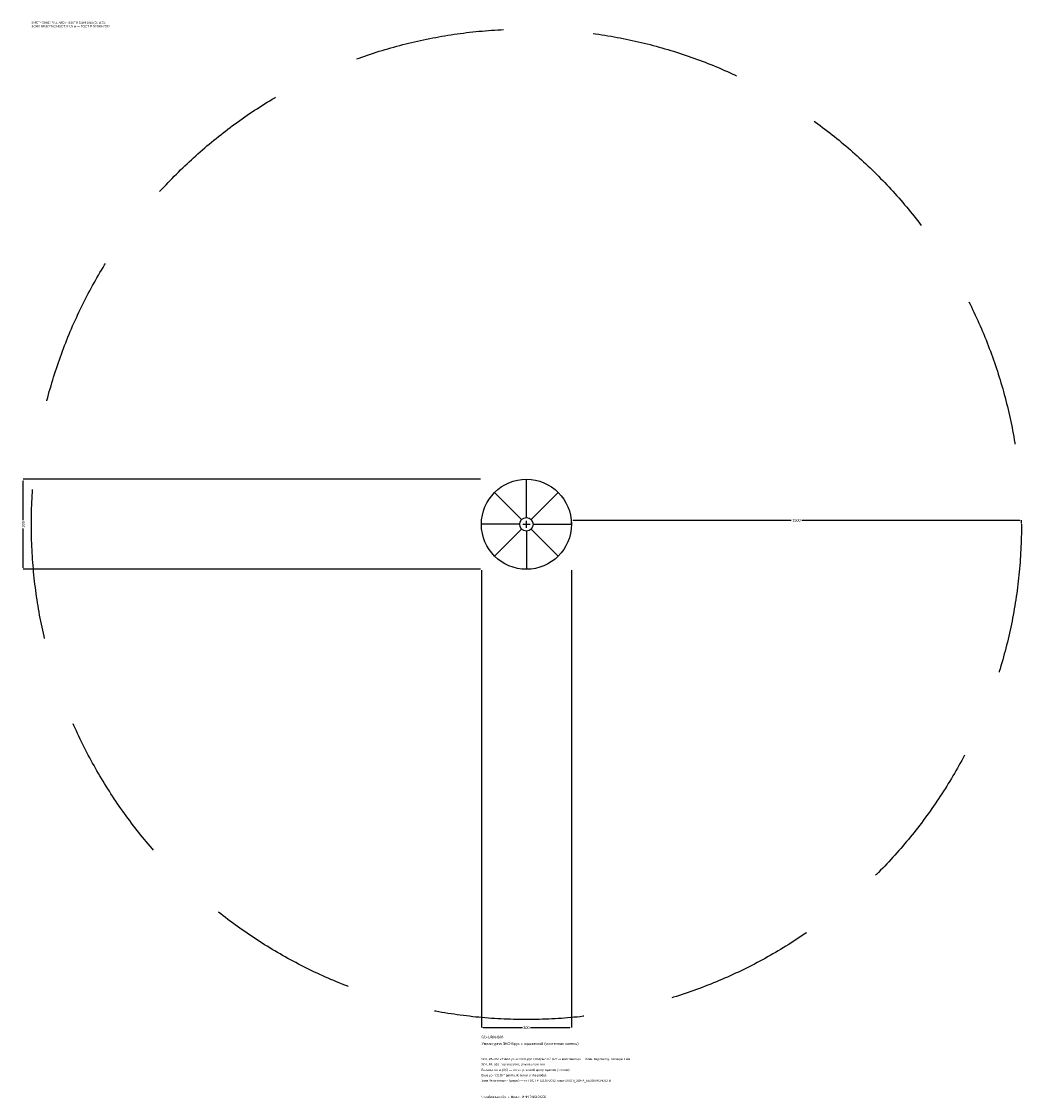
# Model space of a CAD drawing. Header units: metres. Extents: x -1683 to 1650, y -1913 to 1675.
import ezdxf

# ---------------------------------------------------------------- set-up
doc = ezdxf.new("R2010")
doc.units = ezdxf.units.M
doc.linetypes.add('DASHED', pattern=[800, 500, -300])
for name, color, linetype in [('ORION_ДАННЫЕ', 3, 'Continuous'), ('ORION_ЗОНА_БЕЗОПАСНОСТИ', 1, 'Continuous'), ('ORION_КОНТУР', 7, 'Continuous'), ('ORION_РАЗМЕРЫ', 8, 'Continuous')]:
    doc.layers.add(name, color=color, linetype=linetype)
doc.dimstyles.new('ORION', dxfattribs={"dimtxt": 9, "dimasz": 5.4, "dimexe": 1.25, "dimexo": 2.7, "dimtad": 1, "dimdec": 0, "dimcen": 2.5, "dimazin": 3, "dimtfac": 1, "dimtmove": 0, "dimatfit": 3, "dimarcsym": 0})

# ---------------------------------------------------------------- blocks, each defined once
blk = doc.blocks.new('_CLOSEDFILLED')
at = {"color": 0, "linetype": 'BYBLOCK'}
blk.add_solid([(-1, 0.16), (0, 0), (-1, -0.16)], dxfattribs=at)
blk = doc.blocks.new('*D1')
for p, q in [((-150, -152.7), (-150, -1677)), ((150, -152.7), (150, -1677)), ((-144.6, -1677), (-13.5, -1677)), ((13.5, -1677), (144.6, -1677))]:
    blk.add_line(p, q)
at = {"layer": 'Defpoints'}
for p in [(-150, -150), (150, -150), (-150, -1677)]:
    blk.add_point(p, dxfattribs=at)
at = {"layer": 'ORION_РАЗМЕРЫ', "xscale": 5.3999999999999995, "yscale": 5.3999999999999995, "rotation": 180}
blk.add_blockref('_CLOSEDFILLED', (-150, -1677), dxfattribs=at)
at = {"layer": 'ORION_РАЗМЕРЫ', "xscale": 5.3999999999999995, "yscale": 5.3999999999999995}
blk.add_blockref('_CLOSEDFILLED', (150, -1677), dxfattribs=at)
at = {"layer": 'ORION_РАЗМЕРЫ', "insert": (0, -1677), "char_height": 9, "attachment_point": 5}
blk.add_mtext('300', dxfattribs=at)
blk = doc.blocks.new('*D2')
for p, q in [((-152.7, 150), (-1677, 150)), ((-1677, 13.5), (-1677, 144.6)), ((-1677, -144.6), (-1677, -13.5)), ((-152.7, -150), (-1677, -150))]:
    blk.add_line(p, q)
at = {"layer": 'Defpoints'}
for p in [(-150, 150), (-1677, -150), (-150, -150)]:
    blk.add_point(p, dxfattribs=at)
at = {"layer": 'ORION_РАЗМЕРЫ', "xscale": 5.3999999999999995, "yscale": 5.3999999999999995}
for p, rotation in [((-1677, 150), 90), ((-1677, -150), 270)]:
    blk.add_blockref('_CLOSEDFILLED', p, dxfattribs=dict(at, rotation=rotation))
at = {"layer": 'ORION_РАЗМЕРЫ', "insert": (-1677, 0), "char_height": 9, "attachment_point": 5, "rotation": 90}
blk.add_mtext('300', dxfattribs=at)
blk = doc.blocks.new('*D3')
for p, q in [((150, 2.7), (150, 13.5)), ((155.4, 13.5), (882, 13.5)), ((918, 13.5), (1644.6, 13.5)), ((1650, 2.7), (1650, 13.5))]:
    blk.add_line(p, q)
at = {"layer": 'Defpoints'}
for p in [(150, 13.5), (150, 0), (1650, 0)]:
    blk.add_point(p, dxfattribs=at)
at = {"layer": 'ORION_РАЗМЕРЫ', "xscale": 5.3999999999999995, "yscale": 5.3999999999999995, "rotation": 180}
blk.add_blockref('_CLOSEDFILLED', (150, 13.5), dxfattribs=at)
at = {"layer": 'ORION_РАЗМЕРЫ', "xscale": 5.3999999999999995, "yscale": 5.3999999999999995}
blk.add_blockref('_CLOSEDFILLED', (1650, 13.5), dxfattribs=at)
at = {"layer": 'ORION_РАЗМЕРЫ', "insert": (900, 13.5), "char_height": 9, "attachment_point": 5}
blk.add_mtext('1500', dxfattribs=at)
blk = doc.blocks.new('ОРИОН SD-URN-066 Умная урна ЭКО Брус с подсветкой (солнечная панель)')
at = {"layer": 'ORION_ЗОНА_БЕЗОПАСНОСТИ', "linetype": 'DASHED'}
blk.add_circle((0, 0), 1650, dxfattribs=at)
at = {"layer": 'ORION_КОНТУР'}
for p, q in [((0, 22.5), (0, 150)), ((-15.9, 15.9), (-106.1, 106.1)), ((15.9, 15.9), (106.1, 106.1)), ((-22.5, 0), (-150, 0)), ((22.5, 0), (150, 0)), ((-15.9, -15.9), (-106.1, -106.1)), ((0, -22.5), (0, -150)), ((15.9, -15.9), (106.1, -106.1))]:
    blk.add_line(p, q, dxfattribs=at)
for radius in [150, 22.5]:
    blk.add_circle((0, 0), radius, dxfattribs=at)
at = {"layer": 'ORION_РАЗМЕРЫ'}
for p, q in [((-12, 0), (12, 0)), ((0, -12), (0, 12))]:
    blk.add_line(p, q, dxfattribs=at)
at = {"layer": 'ORION_ДАННЫЕ'}
for tag, p in [('АРТИКУЛ', (-150, -1713)), ('НАИМЕНОВАНИЕ', (-150, -1734.6))]:
    blk.add_attdef(tag, p, '', height=9, dxfattribs=at)
at = {"layer": 'ORION_ДАННЫЕ', "flags": 1}
for tag, p in [('ПРОИЗВОДИТЕЛЬ', (-150, -1756.2)), ('ТЕЛЕФОН', (-150, -1777.8)), ('САЙТ', (-150, -1821)), ('АДРЕС', (-150, -1842.6)), ('РЕКВИЗИТЫ', (-150, -1864.2)), ('ЗОНА_БЕЗОПАСНОСТИ', (-150, -1907.4)), ('ГАБАРИТЫ', (-150, -1885.8))]:
    blk.add_attdef(tag, p, '', height=9, dxfattribs=at)
at = {"layer": 'ORION_ЗОНА_БЕЗОПАСНОСТИ', "color": 1}
for s, height, p in [('SAFETY ZONE / FALL AREA - GOST R 52169-2012 (EN 1176)', 6.3, (-1650, 1668)), ('ЗОНА БЕЗОПАСНОСТИ 1,5 м — ГОСТ Р 52169-2012', 7.65, (-1650, 1655.4))]:
    blk.add_text(s, height=height, dxfattribs=at).set_placement(p)
at = {"layer": 'ORION_РАЗМЕРЫ'}
dim = blk.add_linear_dim(base=(-1677, -150), p1=(-150, -150), p2=(-150, 150), angle=90, dimstyle='ORION', dxfattribs=at)
dim.commit()
dim.dimension.update_dxf_attribs({"geometry": '*D2', "text_midpoint": (-1677, 0)})
for base, p1, p2, picture, middle in [((150, 13.5), (150, 0), (1650, 0), '*D3', (900, 13.5)), ((-150, -1677), (-150, -150), (150, -150), '*D1', (0, -1677))]:
    dim = blk.add_linear_dim(base=base, p1=p1, p2=p2, dimstyle='ORION', dxfattribs=at)
    dim.commit()
    dim.dimension.update_dxf_attribs({"geometry": picture, "text_midpoint": middle})

msp = doc.modelspace()

# ---------------------------------------------------------------- block references
msp.add_blockref('ОРИОН SD-URN-066 Умная урна ЭКО Брус с подсветкой (солнечная панель)', (0, 0)).add_auto_attribs({'АРТИКУЛ': 'SD-URN-066', 'НАИМЕНОВАНИЕ': 'Умная урна ЭКО Брус с подсветкой (солнечная панель)'})

# ---------------------------------------------------------------- texts
at = {"layer": 'ORION_ДАННЫЕ', "color": 3}
for s, p in [('SD-URN-066 «Умная урна ЭКО Брус с подсветкой (солнечная панель)» — план, вид сверху, размеры в мм', (-150, -1785)), ('SD-URN-066 - top view plan, dimensions in mm', (-150, -1803)), ('Челябинская обл., г. Миасс · ИНН 7415104200', (-150, -1911))]:
    msp.add_text(s, height=7.2, dxfattribs=at).set_placement(p)
at = {"layer": 'ORION_ДАННЫЕ', "color": 7}
for s, p in [('Базовая точка (0,0) — геометрический центр изделия (крестик)', (-150, -1821)), ('Base point (0,0) = geometric center of the product', (-150, -1839))]:
    msp.add_text(s, height=7.2, dxfattribs=at).set_placement(p)
at = {"layer": 'ORION_ДАННЫЕ', "color": 1}
msp.add_text('Зона безопасности (штрих) — по ГОСТ Р 52169-2012, слой ORION_ЗОНА_БЕЗОПАСНОСТИ', height=7.2, dxfattribs=at).set_placement((-150, -1857))

doc.saveas('drawing.dxf')
